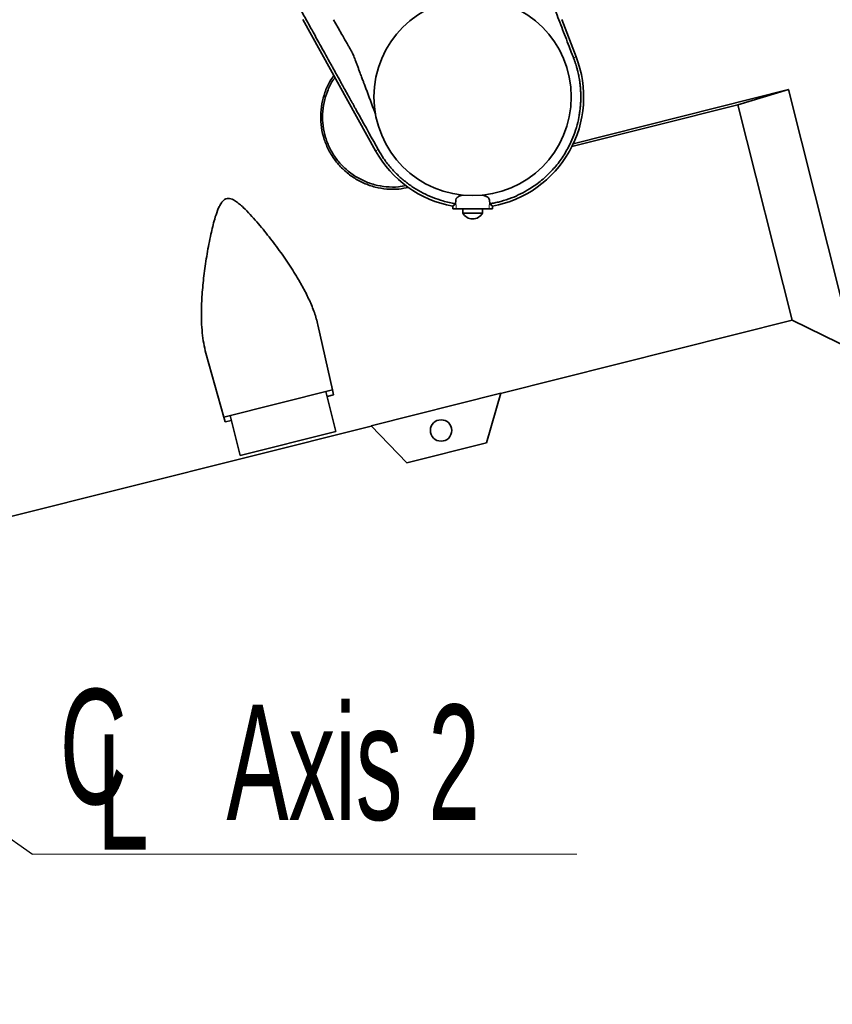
# Model space of a CAD drawing. Header units: millimetres. Extents: x 0 to 11920, y 0 to 8400.
# Tile 53 of 58: x 9180 to 9674, y 6253 to 6852. Entities that reach past the tile are written whole.
import ezdxf

# ---------------------------------------------------------------- set-up
doc = ezdxf.new("R2010")
doc.units = ezdxf.units.MM
doc.header["$LTSCALE"] = 20
doc.styles.add('SLDTEXTSTYLE0', font='TXT', dxfattribs={"width": 0.605})
doc.dimstyles.new('SLDDIMSTYLE0', dxfattribs={"dimtxt": 70, "dimasz": 70, "dimexe": 0, "dimexo": 0.0625, "dimgap": 17.5, "dimtad": 1, "dimdec": 1, "dimrnd": 1e-09, "dimzin": 12, "dimdsep": 46, "dimtxsty": 'SLDTEXTSTYLE0', "dimsah": 1, "dimcen": 0.09, "dimadec": 0, "dimazin": 3, "dimtfac": 1, "dimtofl": 0, "dimtmove": 0, "dimatfit": 3, "dimfxl": 1, "dimfrac": 2, "dimtolj": 1, "dimtzin": 12, "dimarcsym": 0})
doc.dimstyles.new('SLDDIMSTYLE1', dxfattribs={"dimtxt": 0.18, "dimasz": 70, "dimexe": 0, "dimexo": 0.0625, "dimgap": 0, "dimtad": 0, "dimtih": 1, "dimtoh": 1, "dimdec": 0, "dimrnd": 1e-09, "dimzin": 0, "dimdsep": 46, "dimtxsty": 'Standard', "dimsah": 1, "dimcen": 0.09, "dimadec": 0, "dimazin": 0, "dimtfac": 70, "dimtdec": 0, "dimtofl": 0, "dimtmove": 0, "dimatfit": 3, "dimfxl": 1, "dimfrac": 2, "dimtolj": 1, "dimtzin": 0, "dimarcsym": 0})

# ---------------------------------------------------------------- blocks, each defined once
blk = doc.blocks.new('_D_5')
at = {"color": 7, "linetype": 'Continuous', "lineweight": 0}
for p, q in [((9462.32, 7482.36), (10205.2, 7482.36)), ((10175.2, 7482.36), (10175.2, 5111.36)), ((8991.25, 5111.36), (10205.2, 5111.36))]:
    blk.add_line(p, q, dxfattribs=at)
at = {"color": 7, "linetype": 'Continuous', "lineweight": 18}
for points in [[(10175.2, 7482.36), (10165.2, 7412.36), (10185.2, 7412.36)], [(10175.2, 5111.36), (10185.2, 5181.36), (10165.2, 5181.36)]]:
    blk.add_solid(points, dxfattribs=at)
at = {"color": 7, "linetype": 'Continuous', "lineweight": 18, "insert": (10084.96, 6189.92), "char_height": 70, "attachment_point": 1, "rotation": 90, "style": 'SLDTEXTSTYLE0'}
blk.add_mtext('2371', dxfattribs=at)
blk = doc.blocks.new('SW_SYMBOL_MOD_CL')
at = {"color": 0, "linetype": 'Continuous', "lineweight": 0, "char_height": 15515, "attachment_point": 5, "style": 'SLDTEXTSTYLE0'}
for s, insert in [('C', (8000, 12000)), ('L', (12000, 6000))]:
    blk.add_mtext(s, dxfattribs=dict(at, insert=insert))
blk = doc.blocks.new('SW_NOTE_0_2')
at = {"color": 0, "linetype": 'Continuous', "lineweight": 0}
for p, q in [((0, 0), (331.11, 0)), ((331.11, 0), (0, 0)), ((0, 0), (331.11, 0)), ((331.11, 0), (0, 0)), ((0, 0), (331.11, 0)), ((331.11, 0), (0, 0))]:
    blk.add_line(p, q, dxfattribs=at)
at = {"color": 0, "linetype": 'Continuous', "lineweight": 0, "xscale": 0.0045117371, "yscale": 0.0045117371, "zscale": 0.0045117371}
blk.add_blockref('SW_SYMBOL_MOD_CL', (0.92, 10.81), dxfattribs=at)
at = {"color": 0, "linetype": 'Continuous', "lineweight": 0, "insert": (117.98, 90.93), "char_height": 70, "attachment_point": 1, "style": 'SLDTEXTSTYLE0'}
blk.add_mtext('Axis 2', dxfattribs=at)

msp = doc.modelspace()

# ---------------------------------------------------------------- linework, layer by layer
at = {"color": 7, "linetype": 'Continuous', "lineweight": 35}
for p, q in [((9396.42, 6772.12), (9352.23, 6851.85)), ((9370.9, 6851.78), (9373.76, 6846.74)), ((9509.71, 6851.85), (9518.46, 6829.16)), ((9373.76, 6846.74), (9376.01, 6842.79)), ((9515.47, 6832.1), (9514.2, 6835.42)), ((9516.77, 6828.74), (9515.47, 6832.1)), ((9516.85, 6828.54), (9516.77, 6828.74)), ((9516.71, 6776.42), (9647.68, 6809.31)), ((9647.68, 6809.31), (9616.83, 6800.05)), ((9687.51, 6650.74), (9647.68, 6809.31)), ((9616.83, 6800.05), (9515.88, 6774.69)), ((9649.72, 6669.09), (9616.83, 6800.05)), ((9396.78, 6775.04), (9397.94, 6772.96)), ((9443.38, 6738.43), (9445.03, 6739.9)), ((9445.16, 6742), (9445.03, 6739.9)), ((9465.91, 6739.9), (9465.79, 6742)), ((9465.91, 6739.9), (9467.57, 6738.43)), ((9443.46, 6736.85), (9443.38, 6738.43)), ((9445.43, 6736.85), (9443.46, 6736.85)), ((9465.52, 6736.85), (9445.43, 6736.85)), ((9449.47, 6736.85), (9449.47, 6734.25)), ((9449.47, 6734.25), (9461.44, 6734.25)), ((9461.44, 6734.25), (9461.47, 6734.25)), ((9461.47, 6734.25), (9461.47, 6736.85)), ((9467.48, 6736.85), (9465.52, 6736.85)), ((9467.57, 6738.43), (9467.48, 6736.85)), ((9472.49, 6624.57), (9649.72, 6669.09)), ((9649.72, 6669.09), (9687.51, 6650.74)), ((9361.4, 6666.22), (9370.23, 6626.72)), ((9293.24, 6649.1), (9304.13, 6610.12)), ((9370.23, 6626.72), (9304.13, 6610.12)), ((9372.36, 6601.48), (9366.27, 6625.73)), ((9370.23, 6626.72), (9370.88, 6623.79)), ((9370.88, 6623.79), (9367.01, 6622.82)), ((9472.54, 6624.72), (9393.66, 6604.91)), ((9463.95, 6594.59), (9472.54, 6624.72)), ((9304.93, 6607.23), (9304.13, 6610.12)), ((9308.81, 6608.2), (9304.93, 6607.23)), ((9308.08, 6611.11), (9314.17, 6586.86)), ((9172.2, 6549.14), (9393.76, 6604.79)), ((9393.66, 6604.91), (9415.46, 6582.4)), ((9372.36, 6601.48), (9314.17, 6586.86)), ((9415.46, 6582.4), (9463.95, 6594.59))]:
    msp.add_line(p, q, dxfattribs=at)
at = {"color": 8, "linetype": 'Continuous', "lineweight": 18}
for p, q in [((9518.46, 6829.16), (9516.85, 6828.54)), ((9396.42, 6772.12), (9397.94, 6772.96)), ((9445.43, 6736.85), (9445.16, 6742)), ((9465.52, 6736.85), (9465.79, 6742))]:
    msp.add_line(p, q, dxfattribs=at)
at = {"color": 7, "linetype": 'Continuous', "lineweight": 35}
for centre, radius in [((9455.47, 6804.85), 60), ((9436.3, 6602.07), 6.5)]:
    msp.add_circle(centre, radius, dxfattribs=at)
for centre, radius, start, end in [((9455.47, 6804.85), 67.52, 280.31754, 21.1), ((9455.47, 6804.85), 67.52, 209, 259.68246), ((9455.59, 6737.65), 7, 209.04975, 269.02274), ((9455.35, 6737.65), 7, 270.97726, 330.95025)]:
    msp.add_arc(centre, radius, start, end, dxfattribs=at)
for points, knots in [([(9514.2, 6835.42), (9512.67, 6839.36), (9509.63, 6847.23), (9505.56, 6857.81), (9502.04, 6867.08), (9499.06, 6875.03), (9496.18, 6882.81), (9493.41, 6890.4), (9490.77, 6897.74), (9487.82, 6906.09), (9484.64, 6915.26), (9464.48, 6973.58), (9445.27, 7028.95), (9427.27, 7080.85)], [0, 0, 0, 0, 0.042237, 0.084441, 0.113133, 0.141866, 0.170554, 0.198936, 0.227362, 0.255743, 0.299661, 0.3436, 1, 1, 1, 1]), ([(9222.97, 7074.14), (9226.44, 7068.32), (9233.19, 7057), (9243.03, 7040.5), (9252.29, 7024.98), (9260.97, 7010.42), (9269.07, 6996.82), (9276.33, 6984.65), (9282.79, 6973.81), (9288.49, 6964.25), (9293.22, 6956.32), (9297.06, 6949.89), (9299.36, 6946.03), (9300.8, 6943.61), (9301.44, 6942.53), (9302.08, 6941.47), (9302.7, 6940.42), (9303.32, 6939.39), (9303.92, 6938.38), (9305.75, 6935.32), (9308.8, 6930.2), (9313.04, 6923.09), (9317.37, 6915.82), (9321.63, 6908.69), (9326.35, 6900.73), (9331.55, 6891.83), (9337.35, 6881.78), (9343.27, 6871.39), (9348.7, 6861.75), (9353.55, 6853.04), (9357.98, 6845.04), (9362.94, 6836.1), (9366.66, 6829.38), (9369, 6825.17), (9369.57, 6824.13), (9370.15, 6823.1), (9370.72, 6822.06), (9371.3, 6821.02), (9371.87, 6819.98), (9372.45, 6818.95), (9372.98, 6817.99), (9373.57, 6816.92), (9374.36, 6815.5), (9375.52, 6813.4), (9377.08, 6810.59), (9378.48, 6808.05), (9379.63, 6805.99), (9380.41, 6804.59), (9381.22, 6803.11), (9382.08, 6801.56), (9382.99, 6799.93), (9383.93, 6798.23), (9388.53, 6789.92), (9392.82, 6782.18), (9396.78, 6775.04)], [0, 0, 0, 0, 0.062209, 0.120973, 0.176292, 0.228165, 0.276592, 0.321575, 0.358309, 0.392376, 0.423774, 0.443036, 0.461135, 0.465038, 0.468883, 0.472669, 0.476397, 0.480066, 0.483676, 0.487228, 0.512786, 0.538343, 0.563254, 0.590392, 0.614926, 0.646691, 0.678588, 0.710811, 0.742984, 0.766155, 0.789278, 0.814912, 0.846582, 0.849693, 0.852803, 0.855914, 0.859024, 0.862135, 0.865245, 0.868356, 0.871466, 0.873885, 0.877907, 0.884317, 0.89274, 0.903174, 0.907141, 0.911336, 0.915759, 0.92041, 0.92529, 0.930397, 0.935733, 1, 1, 1, 1]), ([(9376.01, 6842.79), (9376.62, 6841.72), (9377.67, 6839.87), (9379, 6837.53), (9379.82, 6836.09), (9380.21, 6835.41), (9380.48, 6834.94), (9380.79, 6834.38), (9381.21, 6833.62), (9381.58, 6832.94), (9381.9, 6832.34), (9382.17, 6831.83), (9382.52, 6831.12), (9382.97, 6830.14), (9383.53, 6828.81), (9384.14, 6827.19), (9384.82, 6825.33), (9385.58, 6823.3), (9386.34, 6821.27), (9387.2, 6818.97), (9388.09, 6816.59), (9388.95, 6814.29), (9389.62, 6812.53), (9390.29, 6810.72), (9391.04, 6808.71), (9391.94, 6806.3), (9392.84, 6803.89), (9393.74, 6801.49), (9394.64, 6799.08), (9395.52, 6796.73), (9396.1, 6795.17), (9396.38, 6794.43)], [0, 0, 0, 0, 0.070401, 0.121553, 0.153456, 0.164751, 0.16611, 0.184522, 0.201092, 0.215821, 0.228709, 0.239758, 0.248971, 0.273786, 0.301256, 0.33141, 0.372642, 0.413874, 0.455106, 0.496338, 0.5537, 0.600307, 0.636158, 0.661255, 0.710114, 0.758972, 0.80783, 0.856688, 0.905547, 0.954405, 1, 1, 1, 1]), ([(9465.91, 6739.9), (9466.28, 6739.96), (9467.5, 6740.17), (9469.76, 6740.62), (9473.81, 6741.61), (9478.88, 6743.26), (9484.69, 6745.81), (9489.61, 6748.53), (9493.85, 6751.36), (9497.46, 6754.14), (9500.87, 6757.17), (9504.95, 6761.33), (9509.51, 6767), (9513.57, 6773.68), (9516.57, 6780.18), (9518.68, 6786.23), (9519.92, 6791.34), (9520.58, 6795.29), (9520.91, 6797.95), (9521.14, 6800.59), (9521.26, 6803.19), (9521.27, 6805.76), (9521.19, 6808.29), (9521.01, 6810.79), (9520.75, 6813.15), (9520.44, 6815.27), (9520.14, 6816.97), (9519.83, 6818.52), (9519.47, 6820.12), (9519, 6821.99), (9518.47, 6823.83), (9517.91, 6825.61), (9517.39, 6827.12), (9517.01, 6828.11), (9516.85, 6828.54)], [0, 0, 0, 0, 0.009496, 0.03183, 0.05899, 0.116322, 0.168282, 0.221234, 0.260151, 0.299068, 0.337985, 0.376903, 0.448273, 0.523895, 0.576695, 0.631387, 0.68797, 0.711187, 0.734087, 0.756669, 0.778933, 0.800879, 0.822508, 0.84382, 0.865087, 0.883342, 0.898583, 0.909495, 0.923668, 0.940573, 0.958992, 0.972711, 0.988412, 1, 1, 1, 1]), ([(9416.41, 6749.82), (9414.49, 6749.44), (9410.16, 6748.58), (9403.33, 6748.68), (9396.14, 6749.86), (9389.28, 6752.23), (9382.8, 6755.74), (9376.98, 6760.29), (9371.93, 6765.85), (9367.93, 6772.12), (9365.03, 6779.02), (9363.35, 6786.15), (9362.87, 6793.46), (9363.58, 6800.65), (9365.51, 6807.66), (9368, 6813.46), (9370.26, 6816.62), (9371.1, 6817.8)], [0, 0, 0, 0, 0.055426, 0.125139, 0.192842, 0.262431, 0.331586, 0.402692, 0.472713, 0.544835, 0.613528, 0.684291, 0.751664, 0.820963, 0.888917, 0.958748, 1, 1, 1, 1]), ([(9414.98, 6750.98), (9413.43, 6750.68), (9409.47, 6749.92), (9403.01, 6750.07), (9395.81, 6751.31), (9388.99, 6753.75), (9382.63, 6757.33), (9377.03, 6761.89), (9372.24, 6767.36), (9368.49, 6773.48), (9365.82, 6780.19), (9364.32, 6787.18), (9364.02, 6794.38), (9364.91, 6801.48), (9367.06, 6808.34), (9369.38, 6813.43), (9371.31, 6815.97), (9371.78, 6816.59)], [0, 0, 0, 0, 0.0470639, 0.1201069, 0.1910972, 0.2641527, 0.3349929, 0.4079111, 0.4783266, 0.5508026, 0.6208707, 0.6929725, 0.762932, 0.8349152, 0.9049629, 0.9770282, 1, 1, 1, 1]), ([(9397.95, 6772.93), (9399.05, 6771.08), (9401.25, 6767.37), (9405.21, 6762.26), (9409.62, 6757.53), (9414.49, 6753.26), (9419.74, 6749.49), (9425.35, 6746.26), (9431.23, 6743.56), (9435.34, 6742.25), (9437.39, 6741.6)], [0, 0, 0, 0, 0.125, 0.25, 0.375, 0.5, 0.625, 0.75, 0.875, 1, 1, 1, 1]), ([(9293.24, 6649.1), (9292.76, 6651.08), (9291.78, 6655.05), (9290.96, 6661.46), (9290.53, 6668.16), (9290.47, 6676.36), (9290.96, 6686.14), (9292.15, 6697.6), (9293.89, 6709.4), (9296, 6720.47), (9298.14, 6729.29), (9299.91, 6734.86), (9301.31, 6738.16), (9302.46, 6740.24), (9303.8, 6741.9), (9305.25, 6742.89), (9306.91, 6743.2), (9308.99, 6742.83), (9311.31, 6741.55), (9313.74, 6739.7), (9316.76, 6736.99), (9321.65, 6731.94), (9328.11, 6724.36), (9335.37, 6715.06), (9342.18, 6705.56), (9347.91, 6696.71), (9352.59, 6688.6), (9356.28, 6681.2), (9359.41, 6673.72), (9360.74, 6668.73), (9361.4, 6666.22)], [0, 0, 0, 0, 0.036563, 0.073397, 0.110923, 0.148632, 0.206427, 0.264663, 0.324112, 0.383927, 0.429086, 0.455113, 0.467593, 0.480213, 0.488954, 0.497793, 0.50432, 0.512446, 0.527223, 0.541545, 0.556005, 0.585315, 0.642543, 0.700153, 0.758871, 0.817976, 0.862681, 0.907641, 0.953589, 1, 1, 1, 1]), ([(9437.39, 6741.6), (9438.7, 6741.25), (9441.22, 6740.57), (9443.8, 6740.12), (9445.03, 6739.9)], [0, 0, 0, 0, 0.519399, 1, 1, 1, 1]), ([(9449.65, 6745.14), (9449.04, 6744.99), (9447.55, 6744.63), (9445.91, 6743.71), (9445.24, 6742.73), (9445.18, 6742.12), (9445.16, 6742)], [0, 0, 0, 0, 0.23104, 0.566413, 0.916441, 1, 1, 1, 1]), ([(9465.79, 6742), (9465.64, 6742.52), (9465.42, 6743.3), (9464.28, 6744.13), (9463.07, 6744.7), (9461.92, 6744.98), (9461.29, 6745.13)], [0, 0, 0, 0, 0.3788019, 0.5663796, 0.760224, 1, 1, 1, 1])]:
    msp.add_open_spline(points, degree=3, knots=knots, dxfattribs=at)

# ---------------------------------------------------------------- block references
at = {"color": 7, "linetype": 'Continuous', "lineweight": 0}
msp.add_blockref('SW_NOTE_0_2', (9187.78, 6344.44), dxfattribs=at)

# ---------------------------------------------------------------- dimensions: what is measured, and where the dimension line sits
at = {"color": 7, "linetype": 'Continuous', "lineweight": 18}
dim = msp.add_linear_dim(base=(10175.2, 5111.36), p1=(9458.32, 7482.36), p2=(8987.25, 5111.36), angle=90, dimstyle='SLDDIMSTYLE0', dxfattribs=at)
dim.commit()
dim.dimension.update_dxf_attribs({"geometry": '_D_5', "text_midpoint": (10175.2, 6296.86), "dimtype": 160})

# ---------------------------------------------------------------- leaders
at = {"color": 7, "linetype": 'Continuous', "lineweight": 0}
msp.add_leader([(8752.97, 6652.36), (9187.78, 6344.44)], dimstyle='SLDDIMSTYLE1', dxfattribs=at)

doc.saveas('drawing.dxf')
